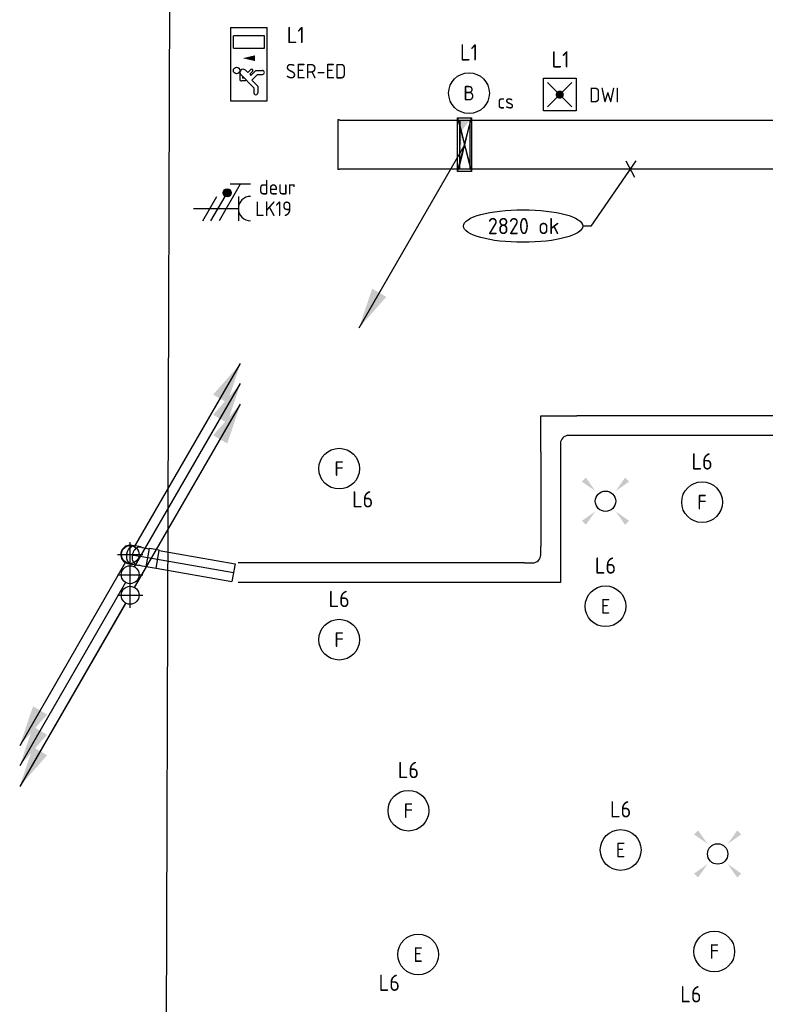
# Model space of a CAD drawing. Header units: millimetres. Extents: x -28157 to 193371, y -2151 to 171990.
# Tile 4 of 31: x 44300 to 48874, y 25603 to 31647. Entities that reach past the tile are written whole.
import ezdxf
from ezdxf.enums import TextEntityAlignment as Align

# ---------------------------------------------------------------- set-up
doc = ezdxf.new("R2010")
doc.units = ezdxf.units.MM
doc.header["$LTSCALE"] = 50
doc.linetypes.add('CENTER2', pattern=[28.575, 19.05, -3.175, 3.175, -3.175])
doc.layers.get('0').update_dxf_attribs({"linetype": 'CONTINUOUS'})
for name, color, linetype in [('BL$2----', 7, 'CONTINUOUS'), ('EL6131--_KG_D', 6, 'CONTINUOUS'), ('EL6222--', 20, 'CONTINUOUS'), ('EL6311--', 20, 'CONTINUOUS'), ('EL6321--', 3, 'CONTINUOUS'), ('EM6131--_KG', 7, 'CONTINUOUS'), ('Sparingen Heegt', 6, 'CONTINUOUS'), ('WL524---_D', 4, 'CONTINUOUS'), ('WL524---_HARTLIJN', 1, 'CONTINUOUS')]:
    doc.layers.add(name, color=color, linetype=linetype)
doc.styles.add('BURO-012', font='BUROFONT.shx', dxfattribs={"height": 120})
doc.styles.add('buro-018', font='BUROFONT.shx', dxfattribs={"height": 180})
doc.styles.add('STABICAD-018', font='ISOCP.SHX', dxfattribs={"height": 90})

# ---------------------------------------------------------------- blocks, each defined once
blk = doc.blocks.new('1115C2I')
at = {"color": 0, "linetype": 'Continuous'}
for p, q in [((4.5, 5.5), (-4.5, 5.5)), ((-4.5, 1), (-4.5, 5.5)), ((-2, 5.15), (-3.5, 5.15)), ((-3.5, 5.15), (-3.5, 1.35)), ((-2, 1.35), (-2, 5.15)), ((0.76, 4.11), (0.76, 4.91)), ((1.24, 4.31), (1.24, 4.91)), ((4.5, 1), (4.5, 5.5)), ((1.37, 3.5), (0.76, 4.11)), ((0.87, 3.71), (1.23, 3.35)), ((1.24, 4.31), (1.94, 3.61)), ((1.27, 2.26), (2.88, 3.87)), ((1.94, 3.61), (2.68, 4.35)), ((2.68, 4.35), (3.52, 4.35)), ((2.88, 3.87), (3.52, 3.87)), ((0.65, 3.49), (1.01, 3.13)), ((0.71, 2.83), (1.01, 3.13)), ((1.23, 3.35), (1.37, 3.5)), ((1.47, 2.46), (1.72, 2.46)), ((1.71, 2.7), (1.72, 2.7)), ((1.72, 2.7), (1.72, 2.46)), ((1.94, 2.93), (2.04, 2.83)), ((2.04, 2.83), (2.04, 2.34)), ((-2, 1.35), (-3.5, 1.35)), ((0.99, 2.14), (1.84, 2.14)), ((-4.5, 1), (4.5, 1))]:
    blk.add_line(p, q, dxfattribs=at)
blk.add_lwpolyline([(-0.75, 2.5, 0, 0.7, 0), (-0.75, 4, 0.7, 0.7, 0)], format="xyseb", dxfattribs=at)
blk.add_circle((0.76, 1.75), 0.4, dxfattribs=at)
for centre, radius, start, end in [((1, 4.91), 0.24, 0, 180), ((0.76, 3.6), 0.16, 45, 225), ((3.52, 4.11), 0.24, 270, 90), ((0.99, 2.54), 0.4, 135, 315), ((1.84, 2.34), 0.2, 270, 0)]:
    blk.add_arc(centre, radius, start, end, dxfattribs=at)
at = {"color": 0, "linetype": 'Continuous', "style": 'STABICAD-018'}
for tag, p in [('PANEL', (0, 15.17)), ('CIRCUIT', (0, 12.17)), ('SUBCIRCUIT', (4.5, 12.17)), ('LIGHTFIXTURECODE', (0, 8))]:
    blk.add_attdef(tag, text='', height=1.8, dxfattribs=at).set_placement(p, align=Align.MIDDLE)
blk = doc.blocks.new('*U367')
at = {"color": 0, "linetype": 'Continuous'}
for p, q in [((10, 150, -2850), (4997.1, 150, -2850)), ((10, -150, -2850), (4997.1, -150, -2850))]:
    blk.add_line(p, q, dxfattribs=at)
at = {"layer": 'Sparingen Heegt', "color": 2, "style": 'BURO-012'}
for tag in ['SECTIONCODE', 'ELEMENTCODE', 'POSITIONCODE']:
    blk.add_attdef(tag, (46251.6, 30881.1, 2850), '', height=2, dxfattribs=at)
at = {"layer": 'Sparingen Heegt', "style": 'BURO-012'}
blk.add_attdef('CODE', (46251.6, 30881.1, 2850), '', height=1.8, dxfattribs=at)
blk = doc.blocks.new('E00416')
at = {"color": 0, "linetype": 'Continuous'}
for p, q in [((-3, 7.98), (-3, 5.48)), ((-3, 6.73), (1.5, 4.13)), ((-1.5, 6.5), (1.5, 6.5)), ((0, 1), (0, 6.5)), ((1.5, 3.13), (-1.5, 4.87)), ((1.5, 2.13), (-1.5, 3.87))]:
    blk.add_line(p, q, dxfattribs=at)
at = {"color": 0, "linetype": 'Continuous', "const_width": 0.5}
blk.add_lwpolyline([(-1.68, 5.12, 1), (-2.18, 5.12, 1)], format="xyb", close=True, dxfattribs=at)
at = {"color": 0, "linetype": 'Continuous'}
blk.add_circle((-1.93, 5.12), 0.5, dxfattribs=at)
blk.add_arc((0, 8), 1.5, 180, 0, dxfattribs=at)
at = {"color": 0, "linetype": 'Continuous', "style": 'STABICAD-018'}
for tag, p in [('PANEL', (0, 13)), ('CIRCUIT', (0, 10)), ('SUBCIRCUIT', (4.5, 10)), ('ARTICLECODE', (0, 0))]:
    blk.add_attdef(tag, text='', height=1.8, dxfattribs=at).set_placement(p, align=Align.MIDDLE)
at = {"color": 0, "linetype": 'Continuous', "style": 'STABICAD-018', "flags": 1}
blk.add_attdef('POWERCODE', text='', height=1.8, dxfattribs=at).set_placement((13, 10), align=Align.MIDDLE)
blk = doc.blocks.new('*U52')
for p, q in [((30, 125, -2492.4), (-30, -125, -2492.4)), ((-30, 125, -2492.4), (30, -125, -2492.4)), ((-30, -125, -2492.4), (-30, 125, -2492.4)), ((30, 125, -2492.4), (30, -125, -2492.4))]:
    blk.add_line(p, q)
blk = doc.blocks.new('*U70')
at = {"linetype": 'Continuous'}
for color, points in [(0, [(30, 150), (-30, 150), (-30, -150), (-17.4, 87)]), (256, [(-650, -1125.8), (-568.3, -884.3), (-481.7, -934.3)])]:
    blk.add_hatch(color=color, dxfattribs=at).paths.add_polyline_path(points, flags=0)
at = {"color": 0, "linetype": 'Continuous'}
for p, q in [((-30, 150), (30, 150)), ((-30, -150), (-30, 150)), ((30, 150), (30, -150)), ((30, -150), (-30, -150))]:
    blk.add_line(p, q, dxfattribs=at)
at = {"linetype": 'Continuous'}
for p, q in [((-30, 150), (-30, 0)), ((0, 0), (-650, -1125.8)), ((-30, -150), (-30, 0))]:
    blk.add_line(p, q, dxfattribs=at)
blk = doc.blocks.new('*U369')
at = {"color": 0, "linetype": 'Continuous'}
for p, q in [((-10, 152.5, -2850), (0, 152.5, -2850)), ((0, -152.5, -2850), (0, 152.5, -2850)), ((-10, -152.5, -2850), (0, -152.5, -2850))]:
    blk.add_line(p, q, dxfattribs=at)
at = {"layer": 'Sparingen Heegt', "color": 2, "style": 'BURO-012'}
for tag in ['SECTIONCODE', 'ELEMENTCODE', 'POSITIONCODE']:
    blk.add_attdef(tag, (46251.6, 30881.1, 2850), '', height=2, dxfattribs=at)
blk = doc.blocks.new('E00411')
at = {"color": 0, "linetype": 'Continuous'}
blk.add_circle((0, 0), 1.25, dxfattribs=at)
for points in [[(-2.89, 2.4), (-2.4, 2.89), (-1.24, 1.24)], [(2.4, 2.89), (2.89, 2.4), (1.24, 1.24)], [(-2.4, -2.89), (-2.89, -2.4), (-1.24, -1.24)], [(2.89, -2.4), (2.4, -2.89), (1.24, -1.24)]]:
    blk.add_solid(points, dxfattribs=at)
at = {"color": 0, "linetype": 'Continuous', "style": 'buro-018'}
blk.add_attdef('SWITCHCODE', text='', height=1.8, dxfattribs=at).set_placement((0, 4.64), align=Align.MIDDLE)
at = {"color": 0, "linetype": 'Continuous', "style": 'buro-018', "flags": 1}
blk.add_attdef('ARTICLECODE', text='', height=1.8, dxfattribs=at).set_placement((0, 0), align=Align.MIDDLE)
blk = doc.blocks.new('1115B3')
at = {"color": 0, "linetype": 'Continuous'}
blk.add_circle((0, 3.5), 2.5, dxfattribs=at)
at = {"color": 0, "linetype": 'Continuous', "style": 'STABICAD-018'}
for tag, p in [('PANEL', (0, 11.5)), ('CIRCUIT', (0, 8.5)), ('SUBCIRCUIT', (4.5, 8.5)), ('LIGHTFIXTURECODE', (0, 3.5)), ('SWITCHCODE', (4.5, 2.5))]:
    blk.add_attdef(tag, text='', height=1.8, dxfattribs=at).set_placement(p, align=Align.MIDDLE)
blk = doc.blocks.new('111512')
at = {"color": 0, "linetype": 'Continuous'}
for p, q in [((-2, 2), (2, 2)), ((-2, -2), (-2, 2)), ((-1.5, -1.5), (1.5, 1.5)), ((1.5, -1.5), (-1.5, 1.5)), ((2, 2), (2, -2)), ((2, -2), (-2, -2))]:
    blk.add_line(p, q, dxfattribs=at)
at = {"color": 0, "linetype": 'Continuous', "const_width": 0.5}
blk.add_lwpolyline([(-0.25, 0, 1), (0.25, 0, 1)], format="xyb", close=True, dxfattribs=at)
at = {"color": 0, "linetype": 'Continuous', "style": 'buro-018'}
for tag, p in [('PANEL', (0, 11.17)), ('CIRCUIT', (0, 8.17)), ('SUBCIRCUIT', (4.5, 8.17)), ('LIGHTFIXTURECODE', (0, 4))]:
    blk.add_attdef(tag, text='', height=1.8, dxfattribs=at).set_placement(p, align=Align.MIDDLE)
blk = doc.blocks.new('*U336')
at = {"color": 0, "linetype": 'Continuous'}
for p, q in [((0, 60, -2730), (1704.1, 60, -2730)), ((0, -60, -2730), (1704.1, -60, -2730))]:
    blk.add_line(p, q, dxfattribs=at)
at = {"layer": 'Sparingen Heegt', "color": 2, "style": 'BURO-012'}
for tag in ['SECTIONCODE', 'ELEMENTCODE', 'POSITIONCODE']:
    blk.add_attdef(tag, (49421.2, 29155.2, 2730), '', height=2, dxfattribs=at)
blk = doc.blocks.new('*U323')
at = {"linetype": 'Continuous'}
for points in [[(677.5, 1173.5), (595.8, 932), (509.2, 982)], [(-677.5, -1173.5), (-595.8, -932), (-509.2, -982)]]:
    blk.add_hatch(color=2, dxfattribs=at).paths.add_polyline_path(points, flags=0)
at = {"color": 2, "linetype": 'Continuous'}
for p, q in [((33.3, 57.8), (677.5, 1173.5)), ((-28.9, -50), (-677.5, -1173.5))]:
    blk.add_line(p, q, dxfattribs=at)
at = {"layer": 'WL524---_HARTLIJN', "linetype": 'CENTER2'}
for p, q in [((0, -77), (0, 77)), ((-77, 0), (77, 0))]:
    blk.add_line(p, q, dxfattribs=at)
blk.add_circle((0, 0), 0.0125, dxfattribs=at)
at = {"layer": 'Sparingen Heegt', "color": 2}
for tag, p, style in [('ELEMENTCODE', (44977.5, 28970.5), 'STABICAD-018'), ('SECTIONCODE', (44977.5, 28870.5), 'BURO-012'), ('POSITIONCODE', (44977.5, 28870.5), 'BURO-012'), ('FLOORCODE', (45027.5, 28870.5), 'STABICAD-018')]:
    blk.add_attdef(tag, p, '', height=1.8, dxfattribs=dict(at, style=style))
blk = doc.blocks.new('*U319')
at = {"linetype": 'Continuous'}
for points in [[(677.5, 1173.5), (595.8, 932), (509.2, 982)], [(-677.5, -1173.5), (-595.8, -932), (-509.2, -982)]]:
    blk.add_hatch(color=2, dxfattribs=at).paths.add_polyline_path(points, flags=0)
at = {"color": 2, "linetype": 'Continuous'}
for p, q in [((27.5, 47.6), (677.5, 1173.5)), ((-27.5, -47.6), (-677.5, -1173.5))]:
    blk.add_line(p, q, dxfattribs=at)
at = {"color": 0, "linetype": 'Continuous'}
blk.add_circle((0, 0), 55, dxfattribs=at)
at = {"layer": 'WL524---_HARTLIJN', "linetype": 'CENTER2'}
for p, q in [((0, -77, 3000), (0, 77, 3000)), ((-77, 0, 3000), (77, 0, 3000))]:
    blk.add_line(p, q, dxfattribs=at)
blk.add_circle((0, 0), 0.0125, dxfattribs=at)
at = {"layer": 'Sparingen Heegt', "color": 2}
for tag, p, style in [('ELEMENTCODE', (101234.3, 66736.1), 'STABICAD-018'), ('SECTIONCODE', (101234.3, 66636.1), 'BURO-012'), ('POSITIONCODE', (101234.3, 66636.1), 'BURO-012'), ('FLOORCODE', (101284.3, 66636.1), 'STABICAD-018')]:
    blk.add_attdef(tag, p, '', height=1.8, dxfattribs=dict(at, style=style))
blk = doc.blocks.new('*U322')
at = {"color": 0, "linetype": 'Continuous'}
for p, q in [((-57.8, 55.9, -3029), (-57.8, 20.5, -3029)), ((-55, 12.7, -3029), (-55, 18.6, -3029)), ((-55, 4.3, -3029), (-55, 12.7, -3029)), ((-55, 0, -3029), (-55, 4.3, -3029)), ((55, 12.7, -3029), (55, 18.6, -3029)), ((55, 4.3, -3029), (55, 12.7, -3029)), ((55, 0, -3029), (55, 4.3, -3029)), ((57.8, 55.9, -3029), (57.8, 20.5, -3029))]:
    blk.add_line(p, q, dxfattribs=at)
for radius, start, end in [(57.8, 167.99463, 12.00537), (55, 180, 0)]:
    blk.add_arc((0, 0, -3029), radius, start, end, dxfattribs=at)
at = {"color": 0, "linetype": 'Continuous', "extrusion": (0, 0, -1)}
for centre, start_param, end_param in [((0, 55.9, -3029), 5.973341, 9.734623), ((0, 20.5, -3029), 0, 3.141593)]:
    blk.add_ellipse(centre, major_axis=(57.8, 0), ratio=0.707107, start_param=start_param, end_param=end_param, dxfattribs=at)
at = {"layer": 'WL524---_HARTLIJN', "linetype": 'CENTER2'}
for p in [(0, 20.5, -3029), (0, 0, -3029)]:
    blk.add_line(p, (0, 18.6, -3029), dxfattribs=at)
blk.add_circle((0, 0, -3029), 0.0125, dxfattribs=at)
at = {"layer": 'Sparingen Heegt', "color": 2}
for tag, p, style in [('ELEMENTCODE', (44977.5, 28970.5, 3029), 'STABICAD-018'), ('SECTIONCODE', (44977.5, 28870.5, 3029), 'BURO-012'), ('POSITIONCODE', (44977.5, 28870.5, 3029), 'BURO-012')]:
    blk.add_attdef(tag, p, '', height=1.8, dxfattribs=dict(at, style=style))
blk = doc.blocks.new('*U321')
at = {"color": 0, "linetype": 'Continuous'}
for p, q in [((-18.6, 55, -3110.3), (-12.7, 55, -3110.3)), ((-12.7, 55, -3110.3), (1.8, 55, -3110.3)), ((1.8, 55, -3110.3), (17.9, 55, -3110.3)), ((17.9, 55, -3110.3), (26.2, 55, -3110.3)), ((29, 57.8, -3110.3), (26.2, 55, -3110.3)), ((90, 57.8, -3110.3), (29, 57.8, -3110.3)), ((29, -57.8, -3110.3), (29, 57.8, -3110.3)), ((90, -57.8, -3110.3), (90, 57.8, -3110.3)), ((-18.6, -55, -3110.3), (-12.7, -55, -3110.3)), ((-12.7, -55, -3110.3), (1.8, -55, -3110.3)), ((1.8, -55, -3110.3), (17.9, -55, -3110.3)), ((17.9, -55, -3110.3), (26.2, -55, -3110.3)), ((29, -57.8, -3110.3), (26.2, -55, -3110.3)), ((90, -57.8, -3110.3), (29, -57.8, -3110.3))]:
    blk.add_line(p, q, dxfattribs=at)
at = {"layer": 'WL524---_HARTLIJN', "linetype": 'CENTER2'}
for p, q in [((-60.8, 0, -3110.3), (-18.6, 0, -3110.3)), ((-18.6, 0, -3110.3), (26.2, 0, -3110.3)), ((29, 0, -3110.3), (26.2, 0, -3110.3))]:
    blk.add_line(p, q, dxfattribs=at)
at = {"layer": 'Sparingen Heegt', "color": 2}
for tag, p, style in [('ELEMENTCODE', (45058.8, 28970.5, 3110.3), 'STABICAD-018'), ('SECTIONCODE', (45058.8, 28870.5, 3110.3), 'BURO-012'), ('POSITIONCODE', (45058.8, 28870.5, 3110.3), 'BURO-012')]:
    blk.add_attdef(tag, p, '', height=1.8, dxfattribs=dict(at, style=style))
blk = doc.blocks.new('*U320')
at = {"color": 0, "linetype": 'Continuous'}
for p, q in [((61, 55, -3110.3), (533.6, 55, -3110.3)), ((533.6, 55, -3110.3), (533.6, -55, -3110.3)), ((61, -55, -3110.3), (533.6, -55, -3110.3))]:
    blk.add_line(p, q, dxfattribs=at)
at = {"layer": 'WL524---_HARTLIJN', "linetype": 'CENTER2'}
blk.add_line((0, 0, -3110.3), (533.6, 0, -3110.3), dxfattribs=at)
at = {"layer": 'Sparingen Heegt', "color": 2, "style": 'BURO-012'}
for tag in ['SECTIONCODE', 'ELEMENTCODE', 'POSITIONCODE']:
    blk.add_attdef(tag, (45087.8, 28870.5, 3110.3), '', height=1.8, dxfattribs=at)
blk = doc.blocks.new('*U334')
at = {"color": 0, "linetype": 'Continuous'}
for p, q in [((-160, 60, -2730), (-110, 60, -2730)), ((-110, 60, -2730), (60, 60, -2730)), ((60, 60, -2730), (60, -110, -2730)), ((-110, -60, -2730), (-160, -60, -2730)), ((-60, -160, -2730), (-60, -110, -2730)), ((60, -110, -2730), (60, -160, -2730))]:
    blk.add_line(p, q, dxfattribs=at)
blk.add_arc((-110, -110, -2730), 50, 0, 90, dxfattribs=at)
at = {"layer": 'Sparingen Heegt', "color": 2, "style": 'BURO-012'}
for tag in ['SECTIONCODE', 'ELEMENTCODE', 'POSITIONCODE']:
    blk.add_attdef(tag, (47557.1, 29155.2, 2730), '', height=2, dxfattribs=at)
blk = doc.blocks.new('*U353')
at = {"color": 0, "linetype": 'Continuous'}
for p, q in [((0, 60, -2730), (582.2, 60, -2730)), ((0, -60, -2730), (582.2, -60, -2730))]:
    blk.add_line(p, q, dxfattribs=at)
at = {"layer": 'Sparingen Heegt', "color": 2, "style": 'BURO-012'}
for tag in ['SECTIONCODE', 'ELEMENTCODE', 'POSITIONCODE']:
    blk.add_attdef(tag, (47557.1, 28995.2, 2730), '', height=2, dxfattribs=at)
blk = doc.blocks.new('*U351')
at = {"color": 0, "linetype": 'Continuous'}
for p, q in [((-160, 60, -2730), (-110, 60, -2730)), ((-110, 60, -2730), (60, 60, -2730)), ((60, 60, -2730), (60, -110, -2730)), ((-110, -60, -2730), (-160, -60, -2730)), ((-60, -160, -2730), (-60, -110, -2730)), ((60, -110, -2730), (60, -160, -2730))]:
    blk.add_line(p, q, dxfattribs=at)
blk.add_arc((-110, -110, -2730), 50, 0, 90, dxfattribs=at)
at = {"layer": 'Sparingen Heegt', "color": 2, "style": 'BURO-012'}
for tag in ['SECTIONCODE', 'ELEMENTCODE', 'POSITIONCODE']:
    blk.add_attdef(tag, (47557.1, 28253, 2730), '', height=2, dxfattribs=at)
blk = doc.blocks.new('*U352')
at = {"color": 0, "linetype": 'Continuous'}
for p, q in [((0, 60, -2730), (1757.3, 60, -2730)), ((0, -60, -2730), (1757.3, -60, -2730))]:
    blk.add_line(p, q, dxfattribs=at)
at = {"layer": 'Sparingen Heegt', "color": 2, "style": 'BURO-012'}
for tag, p in [('POSITIONCODE', (46518.9, 28403, 2730)), ('SECTIONCODE', (47397.1, 28253, 2730)), ('ELEMENTCODE', (47397.1, 28253, 2730))]:
    blk.add_attdef(tag, p, '', height=2, dxfattribs=at)
blk = doc.blocks.new('*U396')
at = {"color": 0, "linetype": 'Continuous'}
for p, q in [((34.3, 50, -2850), (-240.1, -350.4, -2850)), ((-26.3, 50, -2850), (26.3, -50, -2850)), ((-240.1, -350.4, -2850), (-290.1, -350.4, -2850))]:
    blk.add_line(p, q, dxfattribs=at)
blk.add_ellipse((-656.4, -350.4, -2850), major_axis=(-366.3, 0), ratio=0.273023, dxfattribs=at)
at = {"color": 0, "linetype": 'Continuous', "style": 'STABICAD-018'}
blk.add_text('2820 ok', height=100, dxfattribs=at).set_placement((-872.7, -400.4, -2850))

msp = doc.modelspace()

# ---------------------------------------------------------------- linework, layer by layer
at = {"layer": 'BL$2----', "color": 34}
msp.add_line((45180.51366, 18909.33662), (45229.56168, 34410.28352, 5880.14402), dxfattribs=at)
at = {"layer": 'Sparingen Heegt'}
msp.add_lwpolyline([(46985.02785, 31045.65845), (47071.13836, 31045.65845), (47071.13836, 30715.05247), (46985.02785, 30715.05247), (46985.02785, 31045.65845), (47071.13836, 30715.05247), (46985.02785, 30715.05247), (47071.13836, 31045.65845)], dxfattribs=at)

# ---------------------------------------------------------------- block references
at = {"layer": 'EL6131--_KG_D', "linetype": 'Continuous'}
for name, p, rotation in [('*U369', (46251.60007, 30881.08379, 2850), 180), ('*U334', (47557.08759, 29155.19591, 2850), 90.00000000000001), ('*U336', (49421.17007, 29155.19591, 2850), 180), ('*U353', (47557.08759, 28995.19591, 2850), 270), ('*U351', (47557.08759, 28252.96203, 2850), 270), ('*U352', (47397.08759, 28252.96203, 2850), 180)]:
    msp.add_blockref(name, p, dxfattribs=dict(at, rotation=rotation))
for name, p in [('*U367', (46251.60007, 30881.08379, 2850)), ('*U70', (47030.81124, 30880.2875, 2730))]:
    msp.add_blockref(name, p, dxfattribs=at)
at = {"layer": 'EL6131--_KG_D', "rotation": 180}
msp.add_blockref('*U52', (47030.81124, 30880.2875, 5222.43559), dxfattribs=at)
at = {"layer": 'EL6222--', "linetype": 'Continuous'}
ref = msp.add_blockref('E00416', (45316.54203, 30487.84352), dxfattribs=dict(at, xscale=50, yscale=50, zscale=50, rotation=270))
ref.add_attrib('ARTICLECODE', 'deur', dxfattribs={"layer": '0', "color": 7, "linetype": 'Continuous', "height": 90, "style": 'STABICAD-018'}).set_placement((45880.09224, 30619.34444), align=Align.MIDDLE)
ref.add_attrib('CIRCUIT', 'LK19', dxfattribs={"layer": '0', "color": 7, "linetype": 'Continuous', "height": 90, "style": 'STABICAD-018'}).set_placement((45856.94203, 30486.95352), align=Align.MIDDLE)
at = {"layer": 'EL6311--', "linetype": 'Continuous'}
ref = msp.add_blockref('1115B3', (47056.54203, 31021.61893, 2730), dxfattribs=dict(at, xscale=50, yscale=50, zscale=50))
ref.add_attrib('CIRCUIT', 'L1', dxfattribs={"layer": '0', "color": 7, "linetype": 'Continuous', "height": 100, "style": 'STABICAD-018'}).set_placement((47056.54203, 31446.61893, 2730), align=Align.MIDDLE)
ref.add_attrib('LIGHTFIXTURECODE', 'B', dxfattribs={"layer": '0', "color": 1, "linetype": 'Continuous', "height": 90, "style": 'STABICAD-018'}).set_placement((47056.54203, 31196.61893, 2730), align=Align.MIDDLE)
ref.add_attrib('SWITCHCODE', 'cs', dxfattribs={"layer": '0', "color": 1, "linetype": 'Continuous', "height": 90, "style": 'STABICAD-018'}).set_placement((47281.54203, 31146.61893, 2730), align=Align.MIDDLE)
ref = msp.add_blockref('1115B3', (46259.76746, 28716.27385, 2730), dxfattribs=dict(at, xscale=50, yscale=50, zscale=50))
ref.add_attrib('CIRCUIT', 'L6', dxfattribs={"layer": '0', "color": 7, "linetype": 'Continuous', "height": 100, "style": 'STABICAD-018'}).set_placement((46404.08599, 28703.01774, 2730), align=Align.MIDDLE)
ref.add_attrib('LIGHTFIXTURECODE', 'F', dxfattribs={"layer": '0', "color": 1, "linetype": 'Continuous', "height": 90, "style": 'STABICAD-018'}).set_placement((46259.76746, 28891.27385, 2730), align=Align.MIDDLE)
ref = msp.add_blockref('1115B3', (48486.39683, 28510.49784, 5460), dxfattribs=dict(at, xscale=50, yscale=50, zscale=50))
ref.add_attrib('CIRCUIT', 'L6', dxfattribs={"layer": '0', "color": 7, "linetype": 'Continuous', "height": 100, "style": 'STABICAD-018'}).set_placement((48486.39683, 28935.49784, 5460), align=Align.MIDDLE)
ref.add_attrib('LIGHTFIXTURECODE', 'F', dxfattribs={"layer": '0', "color": 1, "linetype": 'Continuous', "height": 90, "style": 'STABICAD-018'}).set_placement((48486.39683, 28685.49784, 5460), align=Align.MIDDLE)
at = {"layer": 'EL6311--', "linetype": 'Continuous', "xscale": 50, "yscale": 50, "zscale": 50}
for p in [(47893.85322, 28691.20376, 5460), (48582.00187, 26525.67519, 2730)]:
    msp.add_blockref('E00411', p, dxfattribs=at)
at = {"layer": 'EL6311--', "linetype": 'Continuous'}
ref = msp.add_blockref('1115B3', (47893.85322, 27871.33441), dxfattribs=dict(at, xscale=50, yscale=50, zscale=50))
ref.add_attrib('CIRCUIT', 'L6', dxfattribs={"layer": '0', "color": 7, "linetype": 'Continuous', "height": 100, "style": 'STABICAD-018'}).set_placement((47893.85322, 28296.33441), align=Align.MIDDLE)
ref.add_attrib('LIGHTFIXTURECODE', 'E', dxfattribs={"layer": '0', "color": 1, "linetype": 'Continuous', "height": 90, "style": 'STABICAD-018'}).set_placement((47893.85322, 28046.33441), align=Align.MIDDLE)
ref = msp.add_blockref('1115B3', (46259.76746, 27666.27385, 2730), dxfattribs=dict(at, xscale=50, yscale=50, zscale=50))
ref.add_attrib('CIRCUIT', 'L6', dxfattribs={"layer": '0', "color": 7, "linetype": 'Continuous', "height": 100, "style": 'STABICAD-018'}).set_placement((46259.76746, 28091.27385, 2730), align=Align.MIDDLE)
ref.add_attrib('LIGHTFIXTURECODE', 'F', dxfattribs={"layer": '0', "color": 1, "linetype": 'Continuous', "height": 90, "style": 'STABICAD-018'}).set_placement((46259.76746, 27841.27385, 2730), align=Align.MIDDLE)
ref = msp.add_blockref('1115B3', (46684.76746, 26616.27385, 2730), dxfattribs=dict(at, xscale=50, yscale=50, zscale=50))
ref.add_attrib('CIRCUIT', 'L6', dxfattribs={"layer": '0', "color": 7, "linetype": 'Continuous', "height": 100, "style": 'STABICAD-018'}).set_placement((46684.76746, 27041.27385, 2730), align=Align.MIDDLE)
ref.add_attrib('LIGHTFIXTURECODE', 'F', dxfattribs={"layer": '0', "color": 1, "linetype": 'Continuous', "height": 90, "style": 'STABICAD-018'}).set_placement((46684.76746, 26791.27385, 2730), align=Align.MIDDLE)
ref = msp.add_blockref('1115B3', (47986.776, 26375.07521), dxfattribs=dict(at, xscale=50, yscale=50, zscale=50))
ref.add_attrib('CIRCUIT', 'L6', dxfattribs={"layer": '0', "color": 7, "linetype": 'Continuous', "height": 100, "style": 'STABICAD-018'}).set_placement((47986.776, 26800.07521), align=Align.MIDDLE)
ref.add_attrib('LIGHTFIXTURECODE', 'E', dxfattribs={"layer": '0', "color": 1, "linetype": 'Continuous', "height": 90, "style": 'STABICAD-018'}).set_placement((47986.776, 26550.07521), align=Align.MIDDLE)
ref = msp.add_blockref('1115B3', (46744.59529, 25733.304, 2730), dxfattribs=dict(at, xscale=50, yscale=50, zscale=50))
ref.add_attrib('CIRCUIT', 'L6', dxfattribs={"layer": '0', "color": 7, "linetype": 'Continuous', "height": 100, "style": 'STABICAD-018'}).set_placement((46567.61097, 25734.98171, 2730), align=Align.MIDDLE)
ref.add_attrib('LIGHTFIXTURECODE', 'E', dxfattribs={"layer": '0', "color": 1, "linetype": 'Continuous', "height": 90, "style": 'STABICAD-018'}).set_placement((46744.59529, 25908.304, 2730), align=Align.MIDDLE)
ref = msp.add_blockref('1115B3', (48560.9612, 25751.6527, 5460), dxfattribs=dict(at, xscale=50, yscale=50, zscale=50))
ref.add_attrib('CIRCUIT', 'L6', dxfattribs={"layer": '0', "color": 7, "linetype": 'Continuous', "height": 100, "style": 'STABICAD-018'}).set_placement((48418.08358, 25664.49308, 5460), align=Align.MIDDLE)
ref.add_attrib('LIGHTFIXTURECODE', 'F', dxfattribs={"layer": '0', "color": 1, "linetype": 'Continuous', "height": 90, "style": 'STABICAD-018'}).set_placement((48560.9612, 25926.6527, 5460), align=Align.MIDDLE)
at = {"layer": 'EL6321--', "linetype": 'Continuous'}
ref = msp.add_blockref('1115C2I', (45543.54203, 31373.52614), dxfattribs=dict(at, xscale=50, yscale=50, zscale=50, rotation=270))
ref.add_attrib('CIRCUIT', 'L1', dxfattribs={"layer": '0', "color": 7, "linetype": 'Continuous', "height": 100, "style": 'STABICAD-018'}).set_placement((45993.54203, 31553.52614), align=Align.MIDDLE)
ref.add_attrib('LIGHTFIXTURECODE', 'SER-ED', dxfattribs={"layer": '0', "color": 7, "linetype": 'Continuous', "height": 90, "style": 'STABICAD-018'}).set_placement((46118.02119, 31331.4668), align=Align.MIDDLE)
ref = msp.add_blockref('111512', (47613.29261, 31187.51835, 2730), dxfattribs=dict(at, xscale=50, yscale=50, zscale=50))
ref.add_attrib('CIRCUIT', 'L1', dxfattribs={"layer": '0', "color": 7, "linetype": 'Continuous', "height": 100, "style": 'STABICAD-018'}).set_placement((47617.8674, 31403.77585, 2730), align=Align.MIDDLE)
ref.add_attrib('LIGHTFIXTURECODE', 'DWI', dxfattribs={"layer": '0', "color": 7, "linetype": 'Continuous', "height": 90, "style": 'STABICAD-018'}).set_placement((47886.55576, 31185.16217, 2730), align=Align.MIDDLE)
at = {"layer": 'EM6131--_KG', "linetype": 'Continuous'}
msp.add_blockref('*U396', (48044.69694, 30731.08379, 2850), dxfattribs=at)
at = {"layer": 'WL524---_D', "linetype": 'Continuous'}
for name, p in [('*U319', (44977.512, 28363.8121)), ('*U319', (44977.50568, 28239.8893)), ('*U323', (44977.50568, 28113.93602)), ('*U319', (44977.50568, 28113.92352))]:
    msp.add_blockref(name, p, dxfattribs=at)
for name, p, rotation in [('*U322', (44977.51918, 28363.81971, 3029), 260.0678964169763), ('*U321', (45057.61774, 28349.79402, 3110.31728), 350.0678964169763), ('*U320', (45086.18311, 28344.79207, 3110.31728), 350.0678964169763)]:
    msp.add_blockref(name, p, dxfattribs=dict(at, rotation=rotation))

doc.saveas('drawing.dxf')
